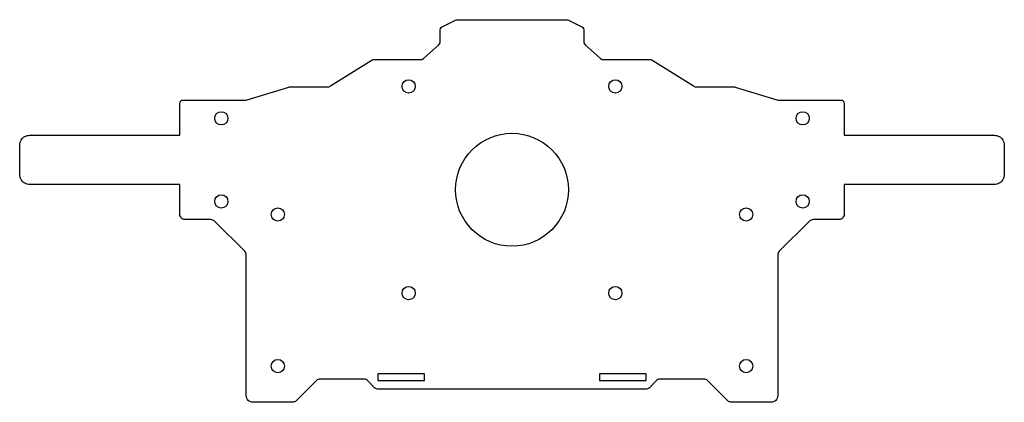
# Model space of a CAD drawing. Header units: millimetres. Extents: x -74 to 74, y -32 to 26.
import ezdxf

# ---------------------------------------------------------------- set-up
doc = ezdxf.new("R2010")
doc.units = ezdxf.units.MM
doc.layers.add('CONTORNO', color=7, linetype='Continuous')
doc.layers.add('FUROS', color=7, linetype='Continuous')

msp = doc.modelspace()

# ---------------------------------------------------------------- linework, layer by layer
at = {"layer": 'CONTORNO'}
msp.add_lwpolyline([(0, 25.6), (8.282, 25.6), (8.397, 25.587), (8.506, 25.547), (10.524, 24.538), (10.67, 24.427), (10.766, 24.271), (10.8, 24.091), (10.8, 22.269), (10.824, 22.103), (10.893, 21.949), (11.001, 21.821), (13.33, 19.752), (13.449, 19.669), (13.584, 19.618), (13.728, 19.6), (20.769, 19.6), (20.918, 19.586), (21.062, 19.544), (21.196, 19.477), (27.304, 15.623), (27.438, 15.556), (27.582, 15.514), (27.731, 15.5), (33.38, 15.5), (33.499, 15.491), (33.615, 15.465), (39.885, 13.535), (40.001, 13.509), (40.12, 13.5), (49.5, 13.5), (49.691, 13.462), (49.854, 13.354), (49.962, 13.191), (50, 13), (50, 8.2), (72.6, 8.2), (72.796, 8.187), (72.988, 8.149), (73.174, 8.086), (73.35, 7.999), (73.513, 7.89), (73.661, 7.761), (73.79, 7.613), (73.899, 7.45), (73.986, 7.274), (74.049, 7.088), (74.087, 6.896), (74.1, 6.7), (74.1, 2.3), (74.087, 2.104), (74.049, 1.912), (73.986, 1.726), (73.899, 1.55), (73.79, 1.387), (73.661, 1.239), (73.513, 1.11), (73.35, 1.001), (73.174, 0.914), (72.988, 0.851), (72.796, 0.813), (72.6, 0.8), (50, 0.8), (50, -3.7), (49.98, -3.878), (49.921, -4.047), (49.825, -4.199), (49.699, -4.325), (49.547, -4.421), (49.378, -4.48), (49.2, -4.5), (45.331, -4.5), (45.175, -4.515), (45.025, -4.561), (44.887, -4.635), (44.766, -4.734), (40.234, -9.266), (40.135, -9.387), (40.061, -9.525), (40.015, -9.675), (40, -9.831), (40, -31), (39.981, -31.195), (39.924, -31.383), (39.831, -31.556), (39.707, -31.707), (39.556, -31.831), (39.383, -31.924), (39.195, -31.981), (39, -32), (33.041, -32), (32.885, -31.985), (32.735, -31.939), (32.597, -31.865), (32.476, -31.766), (29.444, -28.734), (29.323, -28.635), (29.185, -28.561), (29.035, -28.515), (28.879, -28.5), (22.249, -28.5), (22.093, -28.52), (21.949, -28.58), (21.824, -28.676), (20.676, -29.824), (20.551, -29.92), (20.407, -29.98), (20.251, -30), (0, -30), (-20.251, -30), (-20.407, -29.98), (-20.551, -29.92), (-20.676, -29.824), (-21.824, -28.676), (-21.949, -28.58), (-22.093, -28.52), (-22.249, -28.5), (-28.879, -28.5), (-29.035, -28.515), (-29.185, -28.561), (-29.323, -28.635), (-29.444, -28.734), (-32.476, -31.766), (-32.597, -31.865), (-32.735, -31.939), (-32.885, -31.985), (-33.041, -32), (-39, -32), (-39.195, -31.981), (-39.383, -31.924), (-39.556, -31.831), (-39.707, -31.707), (-39.831, -31.556), (-39.924, -31.383), (-39.981, -31.195), (-40, -31), (-40, -9.831), (-40.015, -9.675), (-40.061, -9.525), (-40.135, -9.387), (-40.234, -9.266), (-44.766, -4.734), (-44.887, -4.635), (-45.025, -4.561), (-45.175, -4.515), (-45.331, -4.5), (-49.2, -4.5), (-49.378, -4.48), (-49.547, -4.421), (-49.699, -4.325), (-49.825, -4.199), (-49.921, -4.047), (-49.98, -3.878), (-50, -3.7), (-50, 0.8), (-72.6, 0.8), (-72.796, 0.813), (-72.988, 0.851), (-73.174, 0.914), (-73.35, 1.001), (-73.513, 1.11), (-73.661, 1.239), (-73.79, 1.387), (-73.899, 1.55), (-73.986, 1.726), (-74.049, 1.912), (-74.087, 2.104), (-74.1, 2.3), (-74.1, 6.7), (-74.087, 6.896), (-74.049, 7.088), (-73.986, 7.274), (-73.899, 7.45), (-73.79, 7.613), (-73.661, 7.761), (-73.513, 7.89), (-73.35, 7.999), (-73.174, 8.086), (-72.988, 8.149), (-72.796, 8.187), (-72.6, 8.2), (-50, 8.2), (-50, 13), (-49.962, 13.191), (-49.854, 13.354), (-49.691, 13.462), (-49.5, 13.5), (-40.12, 13.5), (-40.001, 13.509), (-39.885, 13.535), (-33.615, 15.465), (-33.499, 15.491), (-33.38, 15.5), (-27.731, 15.5), (-27.582, 15.514), (-27.438, 15.556), (-27.304, 15.623), (-21.196, 19.477), (-21.062, 19.544), (-20.918, 19.586), (-20.769, 19.6), (-13.728, 19.6), (-13.584, 19.618), (-13.449, 19.669), (-13.33, 19.752), (-11.001, 21.821), (-10.893, 21.949), (-10.824, 22.103), (-10.8, 22.269), (-10.8, 24.091), (-10.766, 24.271), (-10.67, 24.427), (-10.524, 24.538), (-8.506, 25.547), (-8.397, 25.587), (-8.282, 25.6)], close=True, dxfattribs=at)
at = {"layer": 'FUROS'}
for points in [[(-13.185, -28.713), (-13.185, -27.713), (-20.185, -27.713), (-20.185, -28.713)], [(20.185, -28.713), (20.185, -27.713), (13.185, -27.713), (13.185, -28.713)]]:
    msp.add_lwpolyline(points, close=True, dxfattribs=at)
for centre, radius in [((-15.556, 15.556), 1), ((15.556, 15.556), 1), ((-43.75, 10.75), 1), ((43.75, 10.75), 1), ((0, 0), 8.5), ((-43.75, -1.75), 1), ((43.75, -1.75), 1), ((-35.25, -3.733), 1), ((35.25, -3.733), 1), ((-15.556, -15.556), 1), ((15.556, -15.556), 1), ((-35.25, -26.55), 1), ((35.25, -26.55), 1)]:
    msp.add_circle(centre, radius, dxfattribs=at)

doc.saveas('drawing.dxf')
